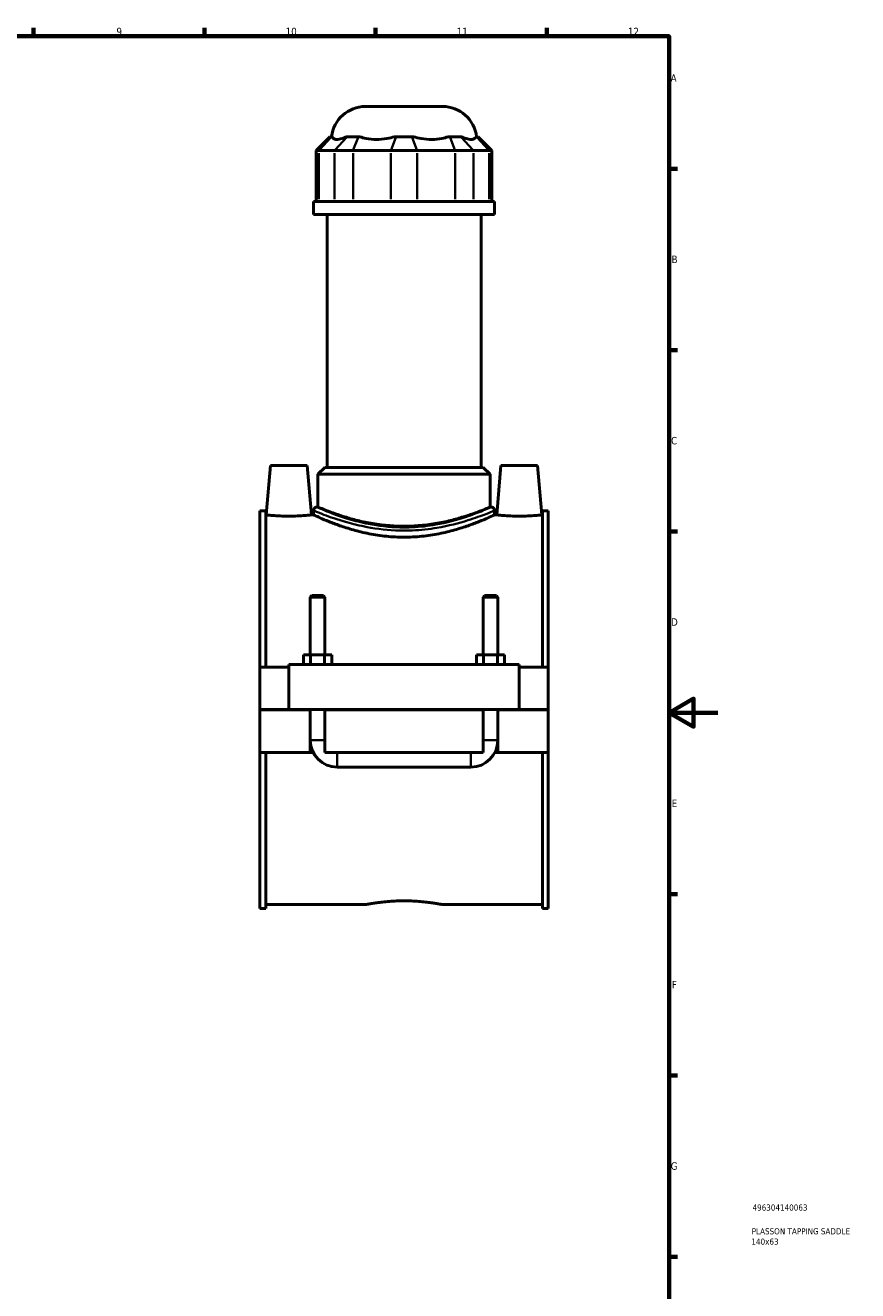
# Model space of a CAD drawing. Header units: millimetres. Extents: x 0 to 898, y -421 to 1007.
# Tile 6 of 7: x 557 to 898, y 60 to 578. Entities that reach past the tile are written whole.
import ezdxf

# ---------------------------------------------------------------- set-up
doc = ezdxf.new("R2010")
doc.units = ezdxf.units.MM
for name, color, linetype, lineweight in [('Border (ANSI)', 7, 'Continuous', 70), ('Title (ISO)', 7, 'Continuous', 50), ('Visible (ANSI)', 7, 'Continuous', 50), ('Visible Narrow (ANSI)', 7, 'Continuous', 35)]:
    doc.layers.add(name, color=color, linetype=linetype, lineweight=lineweight)
doc.styles.add('Note Text (ANSI)', font='tahoma.ttf')
doc.styles.add('Note Text (ISO)', font='tahoma.ttf')

# ---------------------------------------------------------------- blocks, each defined once
blk = doc.blocks.new('Borders Default Border')
at = {"layer": 'Border (ANSI)'}
for p, q in [((560.67, 574), (560.67, 577.45)), ((630.75, 574), (630.75, 577.45)), ((700.83, 574), (700.83, 577.45)), ((770.92, 574), (770.92, 577.45)), ((821, 519.75), (824.45, 519.75)), ((821, 445.5), (824.45, 445.5)), ((821, 371.25), (824.45, 371.25)), ((821, 222.75), (824.45, 222.75)), ((821, 148.5), (824.45, 148.5)), ((821, 74.25), (824.45, 74.25))]:
    blk.add_line(p, q, dxfattribs=at)
at = {"layer": 'Border (ANSI)', "flags": 128}
for points in [[(20, 20), (20, 574), (821, 574), (821, 20), (20, 20)], [(841, 297), (821, 297), (831, 302.77), (831, 291.23), (821, 297)]]:
    blk.add_lwpolyline(points, dxfattribs=at)
at = {"layer": 'Border (ANSI)', "color": 230, "true_color": 0xff0080, "attachment_point": 7, "style": 'Note Text (ANSI)'}
for s, insert, char_height in [('9', (594.7, 574.34), 3.05), ('10', (663.96, 574.34), 3.048), ('11', (734.04, 574.4), 3.048), ('12', (804.13, 574.4), 3.048), ('A', (821.63, 555.35), 3.05), ('B', (821.99, 481.1), 3.05), ('C', (821.8, 406.8), 3.05), ('D', (821.81, 332.6), 3.05), ('E', (822.05, 258.35), 3.05), ('F', (822.14, 184.1), 3.05), ('G', (821.66, 109.79), 3.05)]:
    blk.add_mtext(s, dxfattribs=dict(at, insert=insert, char_height=char_height))
blk = doc.blocks.new('Title Blocks ISO')
at = {"layer": 'Title (ISO)', "color": 232, "true_color": 0xca0064, "style": 'Note Text (ISO)'}
for tag, p in [('PART_NUMBER_001', (34.16, 73.13)), ('DESCRIPTION_001', (33.84, 63.4)), ('DESCRIPTION_002', (33.71, 59.18))]:
    blk.add_attdef(tag, p, '', height=2.5, dxfattribs=at)

msp = doc.modelspace()

# ---------------------------------------------------------------- linework, layer by layer
at = {"layer": 'Visible (ANSI)'}
for p, q in [((696.691, 545.205), (728.237, 545.205)), ((682.117, 532.815), (676.517, 527.215)), ((682.117, 532.815), (682.757, 532.815)), ((683.041, 532.815), (682.757, 532.815)), ((689.185, 532.815), (688.9, 532.815)), ((689.185, 532.815), (693.731, 532.815)), ((694.418, 532.815), (693.731, 532.815)), ((709.249, 532.815), (708.562, 532.815)), ((709.249, 532.815), (715.678, 532.815)), ((716.366, 532.815), (715.678, 532.815)), ((731.197, 532.815), (730.51, 532.815)), ((731.197, 532.815), (735.743, 532.815)), ((736.028, 532.815), (735.743, 532.815)), ((742.171, 532.815), (741.886, 532.815)), ((742.171, 532.815), (742.81, 532.815)), ((742.81, 532.815), (748.41, 527.215)), ((677.583, 527.215), (676.517, 527.215)), ((676.517, 527.215), (676.517, 506.265)), ((677.583, 527.215), (684.011, 527.215)), ((691.588, 527.215), (684.011, 527.215)), ((691.588, 527.215), (707.106, 527.215)), ((717.821, 527.215), (707.106, 527.215)), ((717.821, 527.215), (733.34, 527.215)), ((740.917, 527.215), (733.34, 527.215)), ((740.917, 527.215), (747.345, 527.215)), ((748.41, 527.215), (747.345, 527.215)), ((748.41, 527.215), (748.41, 506.265)), ((749.564, 506.265), (675.364, 506.265)), ((675.364, 500.955), (675.364, 506.265)), ((749.564, 500.955), (749.564, 506.265)), ((749.564, 500.955), (675.364, 500.955)), ((680.929, 397.455), (680.929, 500.955)), ((743.999, 397.455), (743.999, 500.955)), ((657.764, 398.205), (655.996, 378.005)), ((657.764, 398.205), (672.764, 398.205)), ((672.764, 398.205), (674.531, 378.005)), ((680.019, 397.455), (677.219, 394.655)), ((747.709, 394.655), (677.219, 394.655)), ((677.219, 381.197), (677.219, 394.655)), ((680.019, 397.455), (744.909, 397.455)), ((744.909, 397.455), (747.709, 394.655)), ((747.709, 381.197), (747.709, 394.655)), ((752.164, 398.205), (750.396, 378.005)), ((767.164, 398.205), (752.164, 398.205)), ((767.164, 398.205), (768.931, 378.005)), ((653.464, 315.705), (653.464, 379.601)), ((655.824, 379.601), (653.464, 379.601)), ((655.824, 379.601), (655.824, 315.705)), ((675.364, 379.797), (675.364, 378.005)), ((677.219, 381.197), (676.764, 381.197)), ((748.164, 381.197), (747.709, 381.197)), ((749.564, 379.797), (749.564, 378.005)), ((769.104, 379.601), (769.104, 315.705)), ((771.464, 379.601), (769.104, 379.601)), ((771.464, 315.705), (771.464, 379.601)), ((655.824, 378.005), (655.996, 378.005)), ((674.531, 378.005), (675.364, 378.005)), ((749.564, 378.005), (750.396, 378.005)), ((768.931, 378.005), (769.104, 378.005)), ((674.664, 344.922), (674.064, 344.322)), ((674.064, 344.322), (680.064, 344.322)), ((674.064, 344.322), (674.064, 320.705)), ((679.464, 344.922), (674.664, 344.922)), ((679.464, 344.922), (680.064, 344.322)), ((680.064, 344.322), (680.064, 320.705)), ((745.464, 344.922), (744.864, 344.322)), ((744.864, 344.322), (750.864, 344.322)), ((744.864, 320.705), (744.864, 344.322)), ((750.264, 344.922), (745.464, 344.922)), ((750.264, 344.922), (750.864, 344.322)), ((750.864, 320.705), (750.864, 344.322)), ((665.264, 316.705), (665.264, 298.255)), ((665.264, 316.705), (759.664, 316.705)), ((674.177, 320.705), (671.29, 320.705)), ((671.29, 316.705), (671.29, 320.705)), ((679.95, 320.705), (674.177, 320.705)), ((674.177, 316.705), (674.177, 320.705)), ((682.837, 320.705), (679.95, 320.705)), ((679.95, 316.705), (679.95, 320.705)), ((682.837, 316.705), (682.837, 320.705)), ((742.09, 316.705), (742.09, 320.705)), ((744.977, 320.705), (742.09, 320.705)), ((750.75, 320.705), (744.977, 320.705)), ((744.977, 316.705), (744.977, 320.705)), ((753.637, 320.705), (750.75, 320.705)), ((750.75, 316.705), (750.75, 320.705)), ((753.637, 316.705), (753.637, 320.705)), ((759.664, 298.255), (759.664, 316.705)), ((653.464, 315.705), (665.264, 315.705)), ((653.464, 298.255), (653.464, 315.705)), ((759.664, 315.705), (771.464, 315.705)), ((771.464, 315.705), (771.464, 298.255)), ((653.464, 298.255), (665.264, 298.255)), ((653.464, 280.705), (653.464, 298.155)), ((674.064, 298.155), (653.464, 298.155)), ((665.264, 298.255), (759.664, 298.255)), ((674.064, 298.255), (674.064, 298.155)), ((674.064, 280.705), (674.064, 298.155)), ((680.064, 298.255), (680.064, 298.155)), ((680.064, 298.155), (680.064, 280.705)), ((744.864, 298.155), (680.064, 298.155)), ((744.864, 298.155), (744.864, 298.255)), ((744.864, 280.705), (744.864, 298.155)), ((750.864, 298.155), (750.864, 298.255)), ((750.864, 298.155), (750.864, 280.705)), ((771.464, 298.155), (750.864, 298.155)), ((759.664, 298.255), (771.464, 298.255)), ((771.464, 298.155), (771.464, 280.705)), ((653.464, 216.809), (653.464, 280.705)), ((653.464, 280.705), (674.064, 280.705)), ((655.824, 280.705), (655.824, 216.809)), ((675.266, 280.705), (674.064, 280.705)), ((680.064, 280.705), (744.864, 280.705)), ((750.864, 280.705), (749.662, 280.705)), ((750.864, 280.705), (771.464, 280.705)), ((769.104, 280.705), (769.104, 216.809)), ((771.464, 216.809), (771.464, 280.705)), ((685.064, 274.705), (739.864, 274.705)), ((655.824, 218.405), (696.784, 218.405)), ((728.144, 218.405), (769.104, 218.405)), ((655.824, 216.809), (653.464, 216.809)), ((771.464, 216.809), (769.104, 216.809))]:
    msp.add_line(p, q, dxfattribs=at)
for centre, radius, start, end in [((696.691, 531.205), 14, 90, 173.39637), ((728.237, 531.205), 14, 6.60363, 90), ((676.764, 379.797), 1.4, 90, 180), ((748.164, 379.797), 1.4, 0, 90), ((685.064, 285.705), 11, 180, 270), ((739.864, 285.705), 11, 270, 0)]:
    msp.add_arc(centre, radius, start, end, dxfattribs=at)
for points, knots in [([(683.041, 532.815), (683.142, 532.526), (683.313, 532.283), (683.905, 531.847), (684.406, 531.728), (684.966, 531.728), (685.526, 531.728), (686.246, 531.847), (687.645, 532.283), (688.264, 532.526), (688.9, 532.815)], [-0.7391408, -0.7391408, -0.7391408, -0.7391408, -0.4391386, -0.4391386, 0, 0, 0, 0.4391386, 0.4391386, 0.7391408, 0.7391408, 0.7391408, 0.7391408]), ([(694.418, 532.815), (695.196, 532.526), (696.057, 532.283), (698.294, 531.847), (699.722, 531.728), (701.074, 531.728), (702.426, 531.728), (703.945, 531.847), (706.515, 532.283), (707.563, 532.526), (708.562, 532.815)], [-0.7391408, -0.7391408, -0.7391408, -0.7391408, -0.4391386, -0.4391386, 0, 0, 0, 0.4391386, 0.4391386, 0.7391408, 0.7391408, 0.7391408, 0.7391408]), ([(716.366, 532.815), (717.365, 532.526), (718.412, 532.283), (720.983, 531.847), (722.501, 531.728), (723.854, 531.728), (725.206, 531.728), (726.634, 531.847), (728.871, 532.283), (729.732, 532.526), (730.51, 532.815)], [-0.7391408, -0.7391408, -0.7391408, -0.7391408, -0.4391386, -0.4391386, 0, 0, 0, 0.4391386, 0.4391386, 0.7391408, 0.7391408, 0.7391408, 0.7391408]), ([(736.028, 532.815), (736.663, 532.526), (737.283, 532.283), (738.681, 531.847), (739.401, 531.728), (739.961, 531.728), (740.521, 531.728), (741.022, 531.847), (741.615, 532.283), (741.786, 532.526), (741.886, 532.815)], [-0.7391408, -0.7391408, -0.7391408, -0.7391408, -0.4391386, -0.4391386, 0, 0, 0, 0.4391386, 0.4391386, 0.7391408, 0.7391408, 0.7391408, 0.7391408]), ([(747.709, 381.197), (747.709, 381.197), (747.491, 381.104), (746.585, 380.725), (745.897, 380.44), (744.09, 379.722), (742.969, 379.289), (740.391, 378.355), (738.934, 377.854), (735.836, 376.879), (734.085, 376.369), (730.265, 375.399), (728.196, 374.941), (723.865, 374.172), (721.598, 373.861), (717.021, 373.445), (714.709, 373.342), (710.218, 373.342), (707.907, 373.445), (703.329, 373.861), (701.063, 374.172), (696.732, 374.941), (694.663, 375.399), (690.843, 376.369), (689.092, 376.879), (685.994, 377.854), (684.537, 378.355), (681.959, 379.289), (680.838, 379.722), (679.03, 380.44), (678.342, 380.725), (677.436, 381.104), (677.219, 381.197), (677.219, 381.197)], [5.3857247, 5.3857247, 5.3857247, 5.3857247, 6.0584978, 6.0584978, 6.731271, 6.731271, 7.4040441, 7.4040441, 8.0768173, 8.0768173, 8.7504753, 8.7504753, 9.4241333, 9.4241333, 10.0977913, 10.0977913, 10.7714493, 10.7714493, 11.4451073, 11.4451073, 12.1187653, 12.1187653, 12.7924233, 12.7924233, 13.4660814, 13.4660814, 14.1388545, 14.1388545, 14.8116277, 14.8116277, 15.4844008, 15.4844008, 16.157174, 16.157174, 16.157174, 16.157174]), ([(674.531, 378.005), (674.531, 378.005), (674.299, 377.977), (673.358, 377.875), (672.647, 377.802), (671.005, 377.665), (669.964, 377.592), (667.677, 377.489), (666.432, 377.46), (664.095, 377.46), (662.85, 377.489), (660.564, 377.592), (659.522, 377.665), (657.88, 377.802), (657.17, 377.875), (656.228, 377.977), (655.996, 378.005), (655.996, 378.005)], [1.4013162, 1.4013162, 1.4013162, 1.4013162, 1.7514369, 1.7514369, 2.1015577, 2.1015577, 2.452095, 2.452095, 2.8026324, 2.8026324, 3.1531697, 3.1531697, 3.503707, 3.503707, 3.8538278, 3.8538278, 4.2039485, 4.2039485, 4.2039485, 4.2039485]), ([(749.564, 378.005), (749.564, 378.005), (749.334, 377.897), (748.377, 377.459), (747.65, 377.129), (745.746, 376.299), (744.566, 375.798), (741.854, 374.716), (740.323, 374.136), (737.069, 373.003), (735.229, 372.409), (731.215, 371.277), (729.04, 370.741), (724.484, 369.837), (722.098, 369.47), (717.274, 368.98), (714.836, 368.857), (710.092, 368.857), (707.654, 368.98), (702.829, 369.47), (700.444, 369.837), (695.887, 370.741), (693.713, 371.277), (689.698, 372.409), (687.859, 373.003), (684.605, 374.136), (683.073, 374.716), (680.362, 375.798), (679.182, 376.299), (677.277, 377.129), (676.551, 377.459), (675.594, 377.897), (675.364, 378.005), (675.364, 378.005)], [5.6868799, 5.6868799, 5.6868799, 5.6868799, 6.397042, 6.397042, 7.1072041, 7.1072041, 7.8173661, 7.8173661, 8.5275282, 8.5275282, 9.2390861, 9.2390861, 9.950644, 9.950644, 10.6622019, 10.6622019, 11.3737598, 11.3737598, 12.0853177, 12.0853177, 12.7968756, 12.7968756, 13.5084334, 13.5084334, 14.2199913, 14.2199913, 14.9301534, 14.9301534, 15.6403155, 15.6403155, 16.3504776, 16.3504776, 17.0606397, 17.0606397, 17.0606397, 17.0606397]), ([(768.931, 378.005), (768.931, 378.005), (768.699, 377.977), (767.758, 377.875), (767.047, 377.802), (765.405, 377.665), (764.364, 377.592), (762.077, 377.489), (760.832, 377.46), (759.664, 377.46), (758.495, 377.46), (757.25, 377.489), (754.964, 377.592), (753.922, 377.665), (752.28, 377.802), (751.57, 377.875), (750.628, 377.977), (750.396, 378.005), (750.396, 378.005)], [4.2039485, 4.2039485, 4.2039485, 4.2039485, 4.5540693, 4.5540693, 4.9041901, 4.9041901, 5.2547274, 5.2547274, 5.6052647, 5.6052647, 5.6052647, 5.9558021, 5.9558021, 6.3063394, 6.3063394, 6.6564602, 6.6564602, 7.0065809, 7.0065809, 7.0065809, 7.0065809]), ([(696.784, 218.405), (696.784, 218.405), (696.878, 218.424), (697.277, 218.501), (697.58, 218.559), (698.381, 218.705), (698.879, 218.793), (700.029, 218.981), (700.682, 219.082), (702.071, 219.277), (702.856, 219.378), (704.566, 219.568), (705.491, 219.657), (707.422, 219.805), (708.429, 219.864), (710.456, 219.942), (711.477, 219.961), (713.451, 219.961), (714.471, 219.942), (716.499, 219.864), (717.506, 219.805), (719.437, 219.657), (720.362, 219.568), (722.072, 219.378), (722.857, 219.277), (724.246, 219.082), (724.898, 218.981), (726.048, 218.793), (726.547, 218.705), (727.348, 218.559), (727.651, 218.501), (728.049, 218.424), (728.144, 218.405), (728.144, 218.405)], [2.3692214, 2.3692214, 2.3692214, 2.3692214, 2.6653663, 2.6653663, 2.9615113, 2.9615113, 3.2576562, 3.2576562, 3.5538011, 3.5538011, 3.8499615, 3.8499615, 4.1461219, 4.1461219, 4.4422823, 4.4422823, 4.7384427, 4.7384427, 5.0346031, 5.0346031, 5.3307635, 5.3307635, 5.6269239, 5.6269239, 5.9230843, 5.9230843, 6.2192292, 6.2192292, 6.5153742, 6.5153742, 6.8115191, 6.8115191, 7.1076641, 7.1076641, 7.1076641, 7.1076641])]:
    msp.add_open_spline(points, degree=3, knots=knots, dxfattribs=at)
at = {"layer": 'Visible Narrow (ANSI)'}
for p, q in [((682.498, 532.535), (677.842, 527.495)), ((684.27, 527.495), (688.926, 532.535)), ((693.624, 532.535), (691.695, 527.495)), ((709.142, 532.535), (707.213, 527.495)), ((715.785, 532.535), (717.714, 527.495)), ((731.304, 532.535), (733.233, 527.495)), ((736.002, 532.535), (740.658, 527.495)), ((742.43, 532.535), (747.086, 527.495)), ((677.583, 507.313), (677.583, 526.168)), ((684.011, 526.168), (684.011, 507.313)), ((691.588, 507.313), (691.588, 526.168)), ((707.106, 526.168), (707.106, 507.313)), ((717.821, 507.313), (717.821, 526.168)), ((733.34, 526.168), (733.34, 507.313)), ((740.917, 507.313), (740.917, 526.168)), ((747.345, 526.168), (747.345, 507.313)), ((674.101, 285.705), (680.027, 285.705)), ((750.827, 285.705), (744.901, 285.705)), ((685.064, 274.742), (685.064, 280.668)), ((739.864, 274.742), (739.864, 280.668))]:
    msp.add_line(p, q, dxfattribs=at)
for points, knots in [([(675.832, 379.601), (675.894, 379.575), (675.963, 379.547), (676.736, 379.226), (677.968, 378.718), (681.987, 377.19), (685.177, 376.05), (691.53, 374.252), (694.34, 373.563), (701.517, 372.221), (706.078, 371.695), (712.443, 371.554), (714.19, 371.573), (719.37, 371.799), (722.756, 372.177), (730.708, 373.509), (735.022, 374.647), (741.624, 376.707), (744.131, 377.632), (747.475, 378.927), (748.535, 379.367), (749.096, 379.601)], [-27.8257332, -27.8257332, -27.8257332, -27.8257332, -27.7112819, -27.7112819, -26.6480638, -26.6480638, -25.1872036, -25.1872036, -24.2206792, -24.2206792, -22.8842624, -22.8842624, -22.3815357, -22.3815357, -21.3817278, -21.3817278, -19.8868254, -19.8868254, -18.6268517, -18.6268517, -17.6040432, -17.6040432, -17.6040432, -17.6040432]), ([(747.713, 380.998), (747.174, 380.76), (746.154, 380.313), (742.936, 378.995), (740.524, 378.054), (734.171, 375.959), (730.019, 374.801), (722.368, 373.446), (719.109, 373.061), (714.125, 372.831), (712.444, 372.812), (706.319, 372.956), (701.93, 373.491), (695.024, 374.856), (692.32, 375.557), (686.206, 377.386), (683.137, 378.545), (679.27, 380.1), (678.084, 380.616), (677.341, 380.942), (677.274, 380.971), (677.214, 380.998)], [17.6040432, 17.6040432, 17.6040432, 17.6040432, 18.6268517, 18.6268517, 19.8868254, 19.8868254, 21.3817278, 21.3817278, 22.3815357, 22.3815357, 22.8842624, 22.8842624, 24.2206792, 24.2206792, 25.1872036, 25.1872036, 26.6480638, 26.6480638, 27.7112819, 27.7112819, 27.8257332, 27.8257332, 27.8257332, 27.8257332]), ([(671.277, 317.212), (671.273, 317.205), (671.27, 317.199), (671.188, 317.04), (671.113, 316.887), (671.039, 316.732)], [-0.741006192, -0.741006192, -0.741006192, -0.741006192, -0.738844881, -0.738844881, -0.690109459, -0.690109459, -0.690109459, -0.690109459]), ([(683.088, 316.732), (683.015, 316.887), (682.939, 317.04), (682.858, 317.199), (682.854, 317.205), (682.851, 317.212)], [-2.32928429, -2.32928429, -2.32928429, -2.32928429, -2.280548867, -2.280548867, -2.278387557, -2.278387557, -2.278387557, -2.278387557]), ([(742.077, 317.212), (742.073, 317.205), (742.07, 317.199), (741.988, 317.04), (741.913, 316.887), (741.839, 316.732)], [-0.741006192, -0.741006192, -0.741006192, -0.741006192, -0.738845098, -0.738845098, -0.690109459, -0.690109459, -0.690109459, -0.690109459]), ([(753.888, 316.732), (753.815, 316.887), (753.739, 317.04), (753.658, 317.199), (753.654, 317.205), (753.651, 317.212)], [-2.329284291, -2.329284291, -2.329284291, -2.329284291, -2.280548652, -2.280548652, -2.278387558, -2.278387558, -2.278387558, -2.278387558])]:
    msp.add_open_spline(points, degree=3, knots=knots, dxfattribs=at)
for points in [[(674.056, 320.821), (674.011, 320.785), (673.966, 320.749), (673.921, 320.712)], [(680.206, 320.712), (680.162, 320.749), (680.117, 320.785), (680.071, 320.821)], [(744.856, 320.821), (744.811, 320.785), (744.766, 320.749), (744.721, 320.712)], [(751.006, 320.712), (750.962, 320.749), (750.917, 320.785), (750.871, 320.821)]]:
    msp.add_open_spline(points, degree=3, dxfattribs=at)

# ---------------------------------------------------------------- block references
msp.add_blockref('Borders Default Border', (0, 0))
msp.add_blockref('Title Blocks ISO', (821, 20)).add_auto_attribs({'PART_NUMBER_001': '496304140063', 'DESCRIPTION_001': 'PLASSON TAPPING SADDLE', 'DESCRIPTION_002': '140x63'})

doc.saveas('drawing.dxf')
